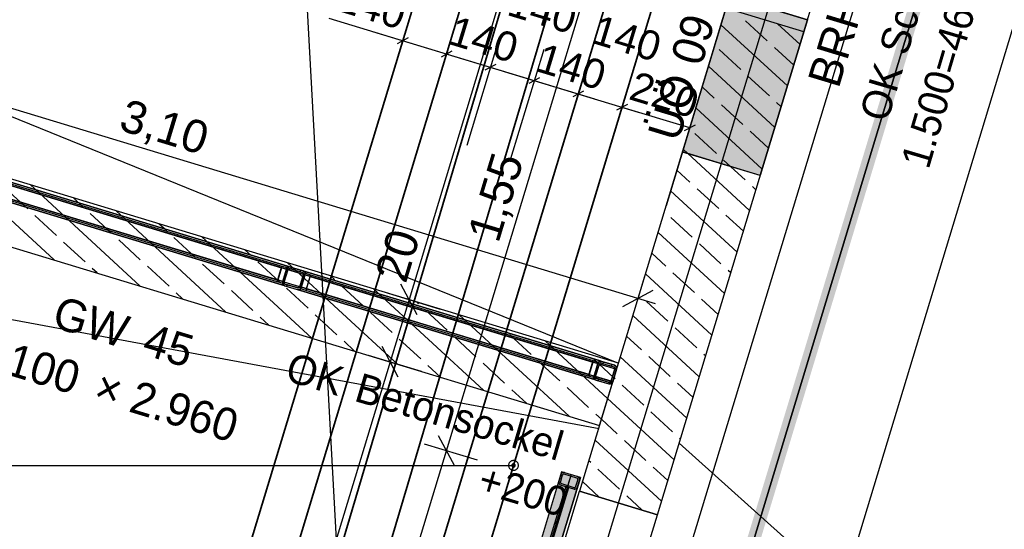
# Model space of a CAD drawing. Extents: x 199 to 1388, y 138 to 979.
# Tile 98 of 155: x 734 to 795, y 614 to 646. Entities that reach past the tile are written whole.
import ezdxf
from ezdxf.lldxf.tags import DXFTag

# ---------------------------------------------------------------- set-up
doc = ezdxf.new("R2010")
doc.units = 0
doc.layers.get('0').update_dxf_attribs({"lineweight": 25})
for name, color, linetype, lineweight, true_color in [('01AFU Allgemein Bemaßung-A07ET47HDI', 7, 'Continuous', 25, 0x848484), ('20 Bodenaufbau - Gefällelinien', 7, 'Continuous', 25, 0x848484), ('20 Fundament-A07ET47RDI', 7, 'Continuous', 25, 0x848484), ('20 Gitterwände - Beschriftung-A07ET47UDI', 7, 'Continuous', 25, 0x848484), ('20 Gitterwände-A07ET47DDI', 7, 'Continuous', 25, 0x848484), ('20 Höhen Schwellen', 7, 'Continuous', 25, 0x848484), ('20 Innenwände - Sockel-A07ET47LDI', 7, 'Continuous', 25, 0x848484), ('20 Innenwände-A07ET47KDI', 7, 'Continuous', 25, 0x848484), ('20 Platzbedarf Schieber', 7, 'Continuous', 25, 0x848484), ('20 Schieber', 7, 'Continuous', 25, 0x848484), ('A-0', 7, 'Continuous', 25, 0x848484), ('H_Ruecklauf', 5, 'STRICHLINIE2', 35, 0x0000ff), ('H_Vorlauf', 1, 'Continuous', 35, 0xff0000), ('UPO_Loop2', 140, 'Continuous', 30, 0x00bfff), ('Uponor_TeilFlaecheGrenze', 6, 'Continuous', 25, 0xff00ff), ('Uponor_ZonenGrenze', 1, 'Continuous', 25, 0xff0000)]:
    doc.layers.add(name, color=color, linetype=linetype, lineweight=lineweight, true_color=true_color)
for name, color, linetype, lineweight in [('02 Raster Gebäude-A07ET47NDI', 7, 'Continuous', 25), ('H_Mass', 7, 'Continuous', 25), ('H_Text', 7, 'Continuous', 25), ('SC_Wanddurchbruch', 7, 'Continuous', 25), ('X_Geometrie', 7, 'Continuous', 25)]:
    doc.layers.add(name, color=color, linetype=linetype, lineweight=lineweight)
doc.styles.get("Standard").update_dxf_attribs({"font": 'arial.ttf'})
tags = doc.linetypes.add('fein_strichliert', pattern=[4, 1, -2, 1]).pattern_tags.tags
tags[8:9] = [DXFTag(74, 4), DXFTag(75, 0), DXFTag(340, '0'), DXFTag(46, 0.0), DXFTag(50, 0.0), DXFTag(44, 0.0), DXFTag(45, 0.0)]
tags[6:7] = [DXFTag(74, 4), DXFTag(75, 0), DXFTag(340, '0'), DXFTag(46, 0.0), DXFTag(50, 0.0), DXFTag(44, 0.0), DXFTag(45, 0.0)]
tags[4:5] = [DXFTag(74, 4), DXFTag(75, 0), DXFTag(340, '0'), DXFTag(46, 0.0), DXFTag(50, 0.0), DXFTag(44, 0.0), DXFTag(45, 0.0)]
tags = doc.linetypes.add('Raster-A07ET47ODI', pattern=[0.2, 0.1, -0.05, 0, -0.05]).pattern_tags.tags
tags[10:11] = [DXFTag(74, 4), DXFTag(75, 0), DXFTag(340, '0'), DXFTag(46, 1.0), DXFTag(50, 0.0), DXFTag(44, 0.0), DXFTag(45, 0.0)]
tags[8:9] = [DXFTag(74, 4), DXFTag(75, 0), DXFTag(340, '0'), DXFTag(46, 1.0), DXFTag(50, 0.0), DXFTag(44, 0.0), DXFTag(45, 0.0)]
tags[6:7] = [DXFTag(74, 4), DXFTag(75, 0), DXFTag(340, '0'), DXFTag(46, 1.0), DXFTag(50, 0.0), DXFTag(44, 0.0), DXFTag(45, 0.0)]
tags[4:5] = [DXFTag(74, 4), DXFTag(75, 0), DXFTag(340, '0'), DXFTag(46, 1.0), DXFTag(50, 0.0), DXFTag(44, 0.0), DXFTag(45, 0.0)]
tags = doc.linetypes.add('Strichlinie eng-A07ET47GDI', pattern=[0.115, 0.075, -0.04]).pattern_tags.tags
tags[6:7] = [DXFTag(74, 4), DXFTag(75, 0), DXFTag(340, '0'), DXFTag(46, 1.0), DXFTag(50, 0.0), DXFTag(44, 0.0), DXFTag(45, 0.0)]
tags[4:5] = [DXFTag(74, 4), DXFTag(75, 0), DXFTag(340, '0'), DXFTag(46, 1.0), DXFTag(50, 0.0), DXFTag(44, 0.0), DXFTag(45, 0.0)]
tags = doc.linetypes.add('STRICHLINIE2', pattern=[9.525, 6.35, -3.175]).pattern_tags.tags
tags[6:7] = [DXFTag(74, 4), DXFTag(75, 0), DXFTag(340, '0'), DXFTag(46, 0.0), DXFTag(50, 0.0), DXFTag(44, 0.0), DXFTag(45, 0.0)]
tags[4:5] = [DXFTag(74, 4), DXFTag(75, 0), DXFTag(340, '0'), DXFTag(46, 0.0), DXFTag(50, 0.0), DXFTag(44, 0.0), DXFTag(45, 0.0)]
tags = doc.linetypes.add('Strichpunktx2', pattern=[2, 1, -0.5, 0, -0.5]).pattern_tags.tags
tags[10:11] = [DXFTag(74, 4), DXFTag(75, 0), DXFTag(340, '0'), DXFTag(46, 1.0), DXFTag(50, 0.0), DXFTag(44, 0.0), DXFTag(45, 0.0)]
tags[8:9] = [DXFTag(74, 4), DXFTag(75, 0), DXFTag(340, '0'), DXFTag(46, 1.0), DXFTag(50, 0.0), DXFTag(44, 0.0), DXFTag(45, 0.0)]
tags[6:7] = [DXFTag(74, 4), DXFTag(75, 0), DXFTag(340, '0'), DXFTag(46, 1.0), DXFTag(50, 0.0), DXFTag(44, 0.0), DXFTag(45, 0.0)]
tags[4:5] = [DXFTag(74, 4), DXFTag(75, 0), DXFTag(340, '0'), DXFTag(46, 1.0), DXFTag(50, 0.0), DXFTag(44, 0.0), DXFTag(45, 0.0)]
tags = doc.linetypes.add('Öffnungslinie Tür Fenster-A07ET47JDI', pattern=[0.115, 0.075, -0.04]).pattern_tags.tags
tags[6:7] = [DXFTag(74, 4), DXFTag(75, 0), DXFTag(340, '0'), DXFTag(46, 1.0), DXFTag(50, 0.0), DXFTag(44, 0.0), DXFTag(45, 0.0)]
tags[4:5] = [DXFTag(74, 4), DXFTag(75, 0), DXFTag(340, '0'), DXFTag(46, 1.0), DXFTag(50, 0.0), DXFTag(44, 0.0), DXFTag(45, 0.0)]

# ---------------------------------------------------------------- blocks, each defined once
blk = doc.blocks.new('Referenz-A07ET47ZDI', base_point=(226.995, 158.1))
at = {"layer": '01AFU Allgemein Bemaßung-A07ET47HDI'}
for p, q in [((780.27, 594.836), (824.797, 741.706)), ((776.599, 688.411), (758.378, 628.317)), ((760.676, 619.034), (769.671, 648.7)), ((772.445, 628.386), (713.12, 646.371)), ((758.878, 627.382), (757.878, 629.253)), ((772.853, 629.732), (771.865, 626.472)), ((757.032, 628.725), (760.292, 627.737)), ((771.51, 627.886), (773.381, 628.886)), ((758.378, 628.317), (757.218, 624.489)), ((773.522, 628.059), (772.445, 628.386)), ((757.718, 623.554), (756.717, 625.425)), ((757.218, 624.489), (742.365, 575.505)), ((755.872, 624.897), (759.132, 623.909)), ((760.176, 619.969), (761.176, 618.099)), ((756.033, 603.722), (760.676, 619.034)), ((762.59, 618.454), (759.33, 619.442))]:
    blk.add_line(p, q, dxfattribs=at)
at = {"layer": '02 Raster Gebäude-A07ET47NDI', "linetype": 'Raster-A07ET47ODI', "ltscale": 56.250004}
for p, q in [((735.15, 956.219), (772.215, 279.107)), ((670.061, 282.096), (817.241, 767.508))]:
    blk.add_line(p, q, dxfattribs=at)
at = {"layer": '20 Bodenaufbau - Gefällelinien', "linetype": 'Öffnungslinie Tür Fenster-A07ET47JDI', "ltscale": 56.250004}
for p, q in [((706.119, 650.848), (771.242, 624.417)), ((700.779, 633.24), (770.061, 620.395))]:
    blk.add_line(p, q, dxfattribs=at)
at = {"layer": '20 Fundament-A07ET47RDI', "linetype": 'Öffnungslinie Tür Fenster-A07ET47JDI', "ltscale": 56.250004}
for p, q in [((771.475, 599.318), (814.512, 741.167)), ((817.22, 581.643), (774.976, 619.5))]:
    blk.add_line(p, q, dxfattribs=at)
at = {"layer": '20 Gitterwände-A07ET47DDI'}
for p, q in [((729.967, 636.514), (750.54, 630.276)), ((750.54, 630.276), (729.967, 636.514)), ((729.996, 636.609), (750.569, 630.372)), ((750.279, 629.415), (729.706, 635.652)), ((750.308, 629.51), (729.735, 635.748)), ((729.735, 635.748), (750.308, 629.51)), ((750.846, 630.183), (732.855, 635.638)), ((750.904, 630.374), (732.913, 635.829)), ((750.556, 629.226), (732.565, 634.681)), ((750.614, 629.417), (732.623, 634.872)), ((750.279, 629.415), (750.569, 630.372)), ((750.54, 630.276), (750.308, 629.51)), ((750.569, 630.372), (750.54, 630.276)), ((750.569, 630.372), (750.875, 630.279)), ((750.875, 630.279), (750.585, 629.322)), ((750.614, 629.417), (750.846, 630.183)), ((750.71, 629.388), (750.942, 630.154)), ((750.867, 629.907), (750.711, 629.738)), ((750.875, 630.279), (750.846, 630.183)), ((750.846, 630.183), (750.901, 630.271)), ((750.896, 630.349), (750.875, 630.279)), ((750.904, 630.374), (750.896, 630.349)), ((750.901, 630.271), (750.992, 630.32)), ((751.096, 630.316), (750.904, 630.374)), ((750.942, 630.154), (750.969, 630.198)), ((751.899, 629.864), (750.942, 630.154)), ((750.969, 630.198), (751.015, 630.222)), ((750.992, 630.32), (751.096, 630.316)), ((751.015, 630.222), (751.067, 630.221)), ((751.067, 630.221), (751.832, 629.989)), ((751.096, 630.316), (751.861, 630.084)), ((751.212, 630.281), (751.137, 630.199)), ((751.667, 629.098), (751.899, 629.864)), ((751.743, 630.12), (751.668, 630.038)), ((751.733, 628.973), (752.024, 629.93)), ((751.762, 629.069), (751.995, 629.835)), ((751.832, 629.989), (751.876, 629.961)), ((751.861, 630.084), (751.949, 630.03)), ((752.053, 630.026), (751.861, 630.084)), ((751.876, 629.961), (751.901, 629.916)), ((751.899, 629.864), (751.901, 629.916)), ((751.949, 630.03), (751.998, 629.938)), ((751.995, 629.835), (751.998, 629.938)), ((751.995, 629.835), (752.024, 629.93)), ((769.978, 624.382), (751.995, 629.835)), ((752.024, 629.93), (752.045, 630.001)), ((752.024, 629.93), (752.33, 629.838)), ((752.33, 629.838), (752.04, 628.881)), ((752.045, 630.001), (752.053, 630.026)), ((770.06, 624.566), (752.053, 630.026)), ((752.301, 629.742), (752.33, 629.838)), ((752.33, 629.838), (769.7, 624.571)), ((750.308, 629.51), (750.279, 629.415)), ((750.585, 629.322), (750.279, 629.415)), ((750.564, 629.252), (750.556, 629.226)), ((750.747, 629.168), (750.556, 629.226)), ((750.585, 629.322), (750.564, 629.252)), ((750.614, 629.417), (750.585, 629.322)), ((750.611, 629.314), (750.614, 629.417)), ((750.611, 629.314), (750.659, 629.223)), ((750.659, 629.223), (750.747, 629.168)), ((750.708, 629.337), (750.71, 629.388)), ((750.708, 629.337), (750.732, 629.291)), ((751.667, 629.098), (750.71, 629.388)), ((750.732, 629.291), (750.776, 629.264)), ((750.776, 629.264), (751.542, 629.032)), ((750.915, 629.222), (750.84, 629.14)), ((752.069, 628.976), (752.301, 629.742)), ((752.301, 629.742), (769.671, 624.475)), ((769.671, 624.475), (752.301, 629.742)), ((750.747, 629.168), (751.513, 628.936)), ((751.704, 628.878), (751.513, 628.936)), ((751.513, 628.936), (751.616, 628.932)), ((751.542, 629.032), (751.594, 629.03)), ((751.594, 629.03), (751.639, 629.054)), ((751.616, 628.932), (751.708, 628.981)), ((751.639, 629.054), (751.667, 629.098)), ((751.704, 628.878), (751.712, 628.903)), ((769.712, 623.418), (751.704, 628.878)), ((751.708, 628.981), (751.762, 629.069)), ((751.712, 628.903), (751.733, 628.973)), ((751.733, 628.973), (751.762, 629.069)), ((752.04, 628.881), (751.733, 628.973)), ((769.746, 623.617), (751.762, 629.069)), ((752.04, 628.881), (752.069, 628.976)), ((769.41, 623.614), (752.04, 628.881)), ((769.439, 623.709), (752.069, 628.976)), ((752.069, 628.976), (769.439, 623.709)), ((769.41, 623.614), (769.7, 624.571)), ((769.671, 624.475), (769.439, 623.709)), ((769.7, 624.571), (769.671, 624.475)), ((769.7, 624.571), (770.007, 624.478)), ((770.007, 624.478), (769.717, 623.521)), ((769.746, 623.617), (769.978, 624.382)), ((769.841, 623.588), (770.073, 624.353)), ((769.978, 624.382), (770.032, 624.47)), ((770.03, 624.467), (770.031, 624.47)), ((770.031, 624.47), (770.053, 624.54)), ((770.032, 624.47), (770.124, 624.519)), ((770.053, 624.54), (770.06, 624.566)), ((770.227, 624.516), (770.06, 624.566)), ((770.073, 624.353), (770.101, 624.397)), ((771.03, 624.063), (770.073, 624.353)), ((770.101, 624.397), (770.146, 624.422)), ((770.124, 624.519), (770.227, 624.516)), ((770.146, 624.422), (770.198, 624.42)), ((770.198, 624.42), (770.964, 624.188)), ((770.227, 624.516), (770.993, 624.283)), ((770.346, 624.479), (770.271, 624.398)), ((769.997, 624.1), (769.841, 623.931)), ((770.798, 623.297), (771.03, 624.063)), ((770.878, 624.318), (770.803, 624.237)), ((770.894, 623.268), (771.126, 624.034)), ((770.964, 624.188), (771.008, 624.16)), ((770.993, 624.283), (771.081, 624.229)), ((771.008, 624.16), (771.032, 624.115)), ((771.03, 624.063), (771.032, 624.115)), ((771.081, 624.229), (771.129, 624.137)), ((771.126, 624.034), (771.129, 624.137)), ((769.439, 623.709), (769.41, 623.614)), ((769.717, 623.521), (769.41, 623.614)), ((769.712, 623.418), (769.72, 623.443)), ((769.879, 623.367), (769.712, 623.418)), ((769.72, 623.443), (769.741, 623.513)), ((769.741, 623.513), (769.742, 623.517)), ((769.742, 623.513), (769.746, 623.617)), ((769.742, 623.513), (769.791, 623.422)), ((769.791, 623.422), (769.879, 623.367)), ((769.84, 623.536), (769.841, 623.588)), ((769.84, 623.536), (769.864, 623.49)), ((770.798, 623.297), (769.841, 623.588)), ((769.864, 623.49), (769.908, 623.463)), ((769.879, 623.367), (770.645, 623.135)), ((769.908, 623.463), (770.674, 623.231)), ((770.05, 623.42), (769.974, 623.338)), ((770.674, 623.231), (770.725, 623.229)), ((770.725, 623.229), (770.771, 623.253)), ((770.748, 623.132), (770.839, 623.18)), ((770.771, 623.253), (770.798, 623.297)), ((770.839, 623.18), (770.894, 623.268)), ((770.645, 623.135), (770.748, 623.132))]:
    blk.add_line(p, q, dxfattribs=at)
at = {"layer": '20 Gitterwände-A07ET47DDI', "linetype": 'Strichlinie eng-A07ET47GDI', "ltscale": 56.250004}
for p, q in [((732.855, 635.638), (751.995, 629.835)), ((732.913, 635.829), (752.053, 630.026)), ((732.565, 634.681), (751.704, 628.878)), ((732.623, 634.872), (751.762, 629.069)), ((751.995, 629.835), (771.126, 624.034)), ((752.053, 630.026), (770.993, 624.283)), ((751.704, 628.878), (770.645, 623.135)), ((751.762, 629.069), (770.894, 623.268)), ((771.126, 624.034), (770.894, 623.268)), ((770.993, 624.283), (771.081, 624.229)), ((771.081, 624.229), (771.129, 624.137)), ((771.129, 624.137), (771.126, 624.034)), ((770.839, 623.18), (770.748, 623.132)), ((770.894, 623.268), (770.839, 623.18)), ((770.748, 623.132), (770.645, 623.135))]:
    blk.add_line(p, q, dxfattribs=at)
at = {"layer": '20 Innenwände - Sockel-A07ET47LDI'}
for p, q in [((771.242, 624.417), (711.918, 642.404)), ((710.757, 638.576), (770.081, 620.589)), ((736.572, 630.749), (729.819, 636.977)), ((741.847, 629.15), (735.094, 635.377)), ((734.945, 633.882), (733.622, 635.102)), ((738.336, 634.02), (737.731, 634.578)), ((736.709, 632.255), (735.386, 633.475)), ((740.101, 632.393), (738.777, 633.613)), ((747.122, 627.55), (740.368, 633.778)), ((743.492, 632.53), (743.006, 632.978)), ((738.474, 630.628), (737.15, 631.848)), ((741.865, 630.766), (740.542, 631.986)), ((745.256, 630.903), (743.933, 632.123)), ((752.397, 625.951), (745.643, 632.178)), ((748.648, 631.041), (748.281, 631.379)), ((747.021, 629.276), (745.697, 630.496)), ((750.412, 629.414), (749.089, 630.634)), ((757.672, 624.351), (750.918, 630.579)), ((739.21, 629.949), (738.915, 630.221)), ((743.629, 629.139), (742.306, 630.359)), ((753.803, 629.551), (753.556, 629.779)), ((744.485, 628.35), (744.07, 628.732)), ((748.785, 627.649), (747.462, 628.869)), ((752.176, 627.787), (750.853, 629.007)), ((755.568, 627.924), (754.244, 629.144)), ((762.947, 622.752), (756.193, 628.98)), ((758.959, 628.062), (758.831, 628.18)), ((753.941, 626.16), (752.618, 627.38)), ((757.332, 626.297), (756.009, 627.517)), ((760.723, 626.435), (759.4, 627.655)), ((768.222, 621.153), (761.468, 627.38)), ((749.76, 626.751), (749.226, 627.243)), ((764.115, 626.572), (764.106, 626.581)), ((765.879, 624.945), (764.556, 626.165)), ((755.035, 625.151), (754.382, 625.753)), ((759.097, 624.67), (757.773, 625.891)), ((762.488, 624.808), (761.165, 626.028)), ((770.582, 622.241), (766.743, 625.781)), ((764.252, 623.181), (762.929, 624.401)), ((767.644, 623.318), (766.32, 624.539)), ((770.969, 623.516), (769.712, 624.676)), ((770.081, 620.589), (771.242, 624.417)), ((760.31, 623.552), (759.538, 624.264)), ((765.585, 621.952), (764.693, 622.774)), ((769.408, 621.691), (768.085, 622.912)), ((770.196, 620.965), (769.849, 621.285))]:
    blk.add_line(p, q, dxfattribs=at)
at = {"layer": '20 Innenwände-A07ET47KDI'}
for p, q in [((782.638, 644.769), (784.959, 652.425)), ((778.076, 646.957), (775.175, 637.387)), ((782.861, 645.506), (778.076, 646.957)), ((777.853, 646.22), (768.858, 616.553)), ((782.638, 644.769), (777.853, 646.22)), ((781.628, 641.437), (777.544, 645.202)), ((780.384, 644.216), (779.061, 645.436)), ((782.861, 645.506), (779.96, 635.936)), ((782.401, 643.989), (781.025, 645.258)), ((773.643, 615.102), (782.638, 644.769)), ((782.014, 642.713), (780.825, 643.809)), ((778.757, 642.452), (777.434, 643.672)), ((780.854, 638.886), (776.771, 642.651)), ((780.522, 640.825), (779.198, 642.045)), ((777.13, 640.687), (776.384, 641.375)), ((780.08, 636.335), (775.997, 640.1)), ((778.895, 639.06), (777.571, 640.281)), ((781.241, 640.162), (780.963, 640.418)), ((777.268, 637.296), (775.944, 638.516)), ((780.467, 637.61), (779.336, 638.654)), ((779.96, 635.936), (775.175, 637.387)), ((779.307, 633.783), (775.224, 637.549)), ((779.032, 635.669), (777.709, 636.889)), ((775.641, 635.532), (774.837, 636.273)), ((779.694, 635.059), (779.473, 635.262)), ((778.533, 631.232), (774.45, 634.997)), ((777.405, 633.905), (776.082, 635.125)), ((778.92, 632.508), (777.846, 633.498)), ((775.778, 632.14), (774.455, 633.361)), ((777.76, 628.681), (773.677, 632.446)), ((777.543, 630.513), (776.219, 631.734)), ((774.151, 630.376), (773.29, 631.17)), ((776.986, 626.13), (772.903, 629.895)), ((775.916, 628.749), (774.592, 629.969)), ((778.147, 629.957), (777.984, 630.107)), ((772.524, 628.612), (772.516, 628.619)), ((774.289, 626.985), (772.965, 628.205)), ((777.373, 627.405), (776.357, 628.342)), ((776.213, 623.578), (772.129, 627.343)), ((776.053, 625.358), (774.73, 626.578)), ((772.662, 625.22), (771.743, 626.068)), ((775.439, 621.027), (771.356, 624.792)), ((774.426, 623.593), (773.103, 624.813)), ((776.599, 624.854), (776.494, 624.951)), ((771.035, 623.456), (770.969, 623.516)), ((775.826, 622.303), (774.867, 623.187)), ((772.799, 621.829), (771.476, 623.049)), ((774.666, 618.476), (770.582, 622.241)), ((774.564, 620.202), (773.24, 621.422)), ((771.172, 620.064), (770.196, 620.965)), ((773.892, 615.925), (769.809, 619.69)), ((772.937, 618.438), (771.613, 619.658)), ((775.052, 619.751), (775.005, 619.795)), ((769.545, 618.3), (769.422, 618.414)), ((771.31, 616.673), (769.987, 617.893)), ((774.279, 617.2), (773.378, 618.031)), ((770.067, 616.187), (769.035, 617.138)), ((773.643, 615.102), (768.858, 616.553)), ((772.705, 615.387), (771.751, 616.266))]:
    blk.add_line(p, q, dxfattribs=at)
at = {"layer": '20 Innenwände-A07ET47KDI', "linetype": 'Strichlinie eng-A07ET47GDI', "ltscale": 109.375}
for p, q in [((764.215, 601.242), (768.858, 616.553)), ((773.643, 615.102), (768.858, 616.553)), ((769, 599.791), (773.643, 615.102))]:
    blk.add_line(p, q, dxfattribs=at)
at = {"layer": '20 Platzbedarf Schieber', "linetype": 'Strichlinie eng-A07ET47GDI', "ltscale": 56.250004}
for p, q in [((767.755, 617.742), (757.774, 584.822)), ((768.904, 617.394), (767.755, 617.742)), ((758.922, 584.474), (768.904, 617.394))]:
    blk.add_line(p, q, dxfattribs=at)
at = {"layer": '20 Platzbedarf Schieber'}
for points in [[(767.755, 613.607), (766.501, 613.607), (767.755, 617.742)], [(768.904, 617.394), (767.755, 617.394), (767.755, 617.742)], [(767.755, 613.607), (768.904, 617.394), (767.755, 617.394)]]:
    blk.add_solid(points, dxfattribs=at)
at = {"layer": '20 Schieber'}
for p, q in [((767.755, 617.742), (762.649, 600.899)), ((768.904, 617.394), (767.755, 617.742)), ((767.895, 617.693), (767.869, 617.692)), ((767.921, 617.69), (767.895, 617.693)), ((768.904, 617.394), (763.797, 600.551)), ((767.575, 617.143), (767.573, 617.116)), ((767.573, 617.116), (767.574, 617.09)), ((767.574, 617.09), (767.578, 617.065)), ((767.581, 617.168), (767.575, 617.143)), ((767.697, 617.551), (767.581, 617.168)), ((767.674, 617.126), (767.673, 617.113)), ((767.673, 617.113), (767.673, 617.1)), ((767.673, 617.1), (767.675, 617.087)), ((767.677, 617.139), (767.674, 617.126)), ((767.675, 617.087), (767.679, 617.075)), ((767.793, 617.522), (767.677, 617.139)), ((767.707, 617.575), (767.697, 617.551)), ((767.719, 617.598), (767.707, 617.575)), ((767.734, 617.62), (767.719, 617.598)), ((767.752, 617.639), (767.734, 617.62)), ((767.772, 617.655), (767.752, 617.639)), ((767.794, 617.669), (767.772, 617.655)), ((767.798, 617.534), (767.793, 617.522)), ((767.818, 617.68), (767.794, 617.669)), ((767.804, 617.546), (767.798, 617.534)), ((767.811, 617.556), (767.804, 617.546)), ((767.82, 617.566), (767.811, 617.556)), ((767.843, 617.688), (767.818, 617.68)), ((767.831, 617.574), (767.82, 617.566)), ((767.842, 617.581), (767.831, 617.574)), ((767.854, 617.586), (767.842, 617.581)), ((767.869, 617.692), (767.843, 617.688)), ((767.866, 617.59), (767.854, 617.586)), ((767.879, 617.592), (767.866, 617.59)), ((767.892, 617.593), (767.879, 617.592)), ((767.905, 617.591), (767.892, 617.593)), ((767.918, 617.588), (767.905, 617.591)), ((768.683, 617.356), (767.918, 617.588)), ((767.947, 617.684), (767.921, 617.69)), ((768.712, 617.452), (767.947, 617.684)), ((768.634, 616.849), (768.75, 617.232)), ((768.696, 617.352), (768.683, 617.356)), ((768.707, 617.346), (768.696, 617.352)), ((768.718, 617.338), (768.707, 617.346)), ((768.737, 617.443), (768.712, 617.452)), ((768.727, 617.329), (768.718, 617.338)), ((768.736, 617.319), (768.727, 617.329)), ((768.73, 616.82), (768.846, 617.203)), ((768.743, 617.308), (768.736, 617.319)), ((768.76, 617.43), (768.737, 617.443)), ((768.748, 617.296), (768.743, 617.308)), ((768.752, 617.283), (768.748, 617.296)), ((768.75, 617.232), (768.753, 617.244)), ((768.754, 617.27), (768.752, 617.283)), ((768.753, 617.244), (768.754, 617.257)), ((768.754, 617.257), (768.754, 617.27)), ((768.781, 617.415), (768.76, 617.43)), ((768.8, 617.397), (768.781, 617.415)), ((768.817, 617.377), (768.8, 617.397)), ((768.831, 617.355), (768.817, 617.377)), ((768.842, 617.331), (768.831, 617.355)), ((768.849, 617.306), (768.842, 617.331)), ((768.846, 617.203), (768.852, 617.228)), ((768.853, 617.28), (768.849, 617.306)), ((768.852, 617.228), (768.854, 617.254)), ((768.854, 617.254), (768.853, 617.28)), ((768.002, 616.832), (763.359, 601.52)), ((763.551, 601.462), (768.193, 616.774)), ((767.578, 617.065), (767.586, 617.04)), ((767.586, 617.04), (767.596, 617.016)), ((767.596, 617.016), (767.61, 616.993)), ((767.61, 616.993), (767.627, 616.973)), ((767.627, 616.973), (767.646, 616.955)), ((767.646, 616.955), (767.667, 616.94)), ((767.667, 616.94), (767.69, 616.928)), ((767.679, 617.075), (767.685, 617.063)), ((767.685, 617.063), (767.691, 617.052)), ((767.69, 616.928), (767.715, 616.919)), ((767.691, 617.052), (767.7, 617.042)), ((767.7, 617.042), (767.709, 617.033)), ((767.709, 617.033), (767.72, 617.025)), ((767.715, 616.919), (768.48, 616.686)), ((767.72, 617.025), (767.731, 617.019)), ((767.731, 617.019), (767.744, 617.014)), ((767.744, 617.014), (768.509, 616.782)), ((768.044, 616.819), (767.976, 616.745)), ((768.193, 616.774), (768.002, 616.832)), ((768.48, 616.686), (768.506, 616.681)), ((768.506, 616.681), (768.532, 616.678)), ((768.509, 616.782), (768.522, 616.779)), ((768.522, 616.779), (768.535, 616.778)), ((768.532, 616.678), (768.558, 616.679)), ((768.535, 616.778), (768.548, 616.778)), ((768.548, 616.778), (768.561, 616.78)), ((768.558, 616.679), (768.584, 616.683)), ((768.561, 616.78), (768.574, 616.784)), ((768.574, 616.784), (768.585, 616.79)), ((768.584, 616.683), (768.609, 616.691)), ((768.585, 616.79), (768.597, 616.797)), ((768.597, 616.797), (768.607, 616.805)), ((768.607, 616.805), (768.616, 616.814)), ((768.609, 616.691), (768.633, 616.701)), ((768.616, 616.814), (768.623, 616.825)), ((768.623, 616.825), (768.629, 616.837)), ((768.629, 616.837), (768.634, 616.849)), ((768.633, 616.701), (768.655, 616.715)), ((768.655, 616.715), (768.675, 616.732)), ((768.675, 616.732), (768.693, 616.751)), ((768.693, 616.751), (768.708, 616.772)), ((768.708, 616.772), (768.72, 616.795)), ((768.72, 616.795), (768.73, 616.82)), ((767.621, 614.885), (767.309, 614.547))]:
    blk.add_line(p, q, dxfattribs=at)
at = {"layer": '20 Schieber', "linetype": 'Strichpunktx2', "ltscale": 56.250004}
for p, q in [((768.33, 617.568), (763.223, 600.725)), ((768.214, 617.185), (763.339, 601.108))]:
    blk.add_line(p, q, dxfattribs=at)
at = {"layer": '20 Schieber', "linetype": 'ByBlock', "ltscale": 56.250004}
for p, q in [((767.697, 617.551), (767.697, 617.551)), ((767.793, 617.522), (767.793, 617.522))]:
    blk.add_line(p, q, dxfattribs=at)
at = {"layer": 'A-0', "linetype": 'Continuous', "ltscale": 312.5}
for p, q in [((777.853, 646.22), (768.858, 616.553)), ((782.638, 644.769), (777.853, 646.22)), ((773.643, 615.102), (782.638, 644.769)), ((771.242, 624.417), (711.918, 642.404)), ((710.757, 638.576), (770.081, 620.589)), ((750.846, 630.183), (750.614, 629.417)), ((750.71, 629.388), (750.942, 630.154)), ((750.901, 630.271), (750.846, 630.183)), ((750.992, 630.32), (750.901, 630.271)), ((750.942, 630.154), (750.969, 630.198)), ((750.969, 630.198), (751.015, 630.222)), ((751.096, 630.316), (750.992, 630.32)), ((751.015, 630.222), (751.067, 630.221)), ((751.067, 630.221), (751.832, 629.989)), ((751.861, 630.084), (751.096, 630.316)), ((751.899, 629.864), (751.667, 629.098)), ((751.762, 629.069), (751.995, 629.835)), ((751.832, 629.989), (751.876, 629.961)), ((751.949, 630.03), (751.861, 630.084)), ((751.876, 629.961), (751.901, 629.916)), ((751.901, 629.916), (751.899, 629.864)), ((751.998, 629.938), (751.949, 630.03)), ((751.995, 629.835), (751.998, 629.938)), ((750.614, 629.417), (750.611, 629.314)), ((750.611, 629.314), (750.659, 629.223)), ((750.659, 629.223), (750.747, 629.168)), ((750.708, 629.337), (750.71, 629.388)), ((750.732, 629.291), (750.708, 629.337)), ((750.776, 629.264), (750.732, 629.291)), ((751.542, 629.032), (750.776, 629.264)), ((750.747, 629.168), (751.513, 628.936)), ((751.513, 628.936), (751.616, 628.932)), ((751.594, 629.03), (751.542, 629.032)), ((751.639, 629.054), (751.594, 629.03)), ((751.616, 628.932), (751.708, 628.981)), ((751.667, 629.098), (751.639, 629.054)), ((751.708, 628.981), (751.762, 629.069)), ((769.978, 624.382), (769.746, 623.617)), ((769.841, 623.588), (770.073, 624.353)), ((770.032, 624.47), (769.978, 624.382)), ((770.124, 624.519), (770.032, 624.47)), ((770.073, 624.353), (770.101, 624.397)), ((770.081, 620.589), (771.242, 624.417)), ((770.101, 624.397), (770.146, 624.422)), ((770.227, 624.516), (770.124, 624.519)), ((770.146, 624.422), (770.198, 624.42)), ((770.198, 624.42), (770.964, 624.188)), ((770.993, 624.283), (770.227, 624.516)), ((771.03, 624.063), (770.798, 623.297)), ((770.894, 623.268), (771.126, 624.034)), ((770.964, 624.188), (771.008, 624.16)), ((771.081, 624.229), (770.993, 624.283)), ((771.008, 624.16), (771.032, 624.115)), ((771.032, 624.115), (771.03, 624.063)), ((771.129, 624.137), (771.081, 624.229)), ((771.126, 624.034), (771.129, 624.137)), ((769.746, 623.617), (769.742, 623.513)), ((769.742, 623.513), (769.791, 623.422)), ((769.791, 623.422), (769.879, 623.367)), ((769.84, 623.536), (769.841, 623.588)), ((769.864, 623.49), (769.84, 623.536)), ((769.908, 623.463), (769.864, 623.49)), ((769.879, 623.367), (770.645, 623.135)), ((770.674, 623.231), (769.908, 623.463)), ((770.725, 623.229), (770.674, 623.231)), ((770.771, 623.253), (770.725, 623.229)), ((770.748, 623.132), (770.839, 623.18)), ((770.798, 623.297), (770.771, 623.253)), ((770.839, 623.18), (770.894, 623.268)), ((770.645, 623.135), (770.748, 623.132)), ((767.755, 617.742), (757.774, 584.822)), ((768.904, 617.394), (767.755, 617.742)), ((758.922, 584.474), (768.904, 617.394)), ((768.002, 616.832), (763.359, 601.52)), ((763.551, 601.462), (768.193, 616.774)), ((768.193, 616.774), (768.002, 616.832)), ((768.858, 616.553), (773.643, 615.102))]:
    blk.add_line(p, q, dxfattribs=at)
at = {"layer": '01AFU Allgemein Bemaßung-A07ET47HDI', "linetype": 'ByBlock', "ltscale": 40.625, "char_height": 2, "attachment_point": 1}
for s, insert, rotation in [('{\\fArial;3,10}', (741.042, 640.675), 343.13418), ('{\\fArial;1,55}', (761.948, 632.302), 73.1324), ('{\\fArial;20}', (756.258, 629.823), 73.1324)]:
    blk.add_mtext(s, dxfattribs=dict(at, insert=insert, rotation=rotation))
at = {"layer": '20 Gitterwände - Beschriftung-A07ET47UDI', "char_height": 2, "attachment_point": 1, "rotation": 343.127}
for s, insert in [('{\\fCentury Gothic;GW}', (736.933, 628.575)), ('{\\fCentury Gothic;3.100}', (731.938, 626.323)), ('{\\fCentury Gothic;45}', (742.47, 626.895)), ('{\\fCentury Gothic;×}', (739.479, 624.035)), ('{\\fCentury Gothic;2.960}', (741.659, 623.374))]:
    blk.add_mtext(s, dxfattribs=dict(at, insert=insert))
at = {"layer": '20 Höhen Schwellen', "char_height": 1.8, "attachment_point": 1}
for s, insert, rotation in [('{\\fCentury Gothic;Schwelle}', (787.239, 643.726), 73.56142), ('{\\fCentury Gothic;46.250}', (790.69, 643.947), 73.56142), ('{\\fCentury Gothic;=}', (790.28, 642.558), 73.56142), ('{\\fCentury Gothic;OK}', (786.038, 639.656), 73.56142), ('{\\fCentury Gothic;1.500}', (788.572, 636.767), 73.56142), ('{\\fCentury Gothic;OK}', (751.191, 625.093), 343.56142), ('{\\fCentury Gothic;Betonsockel}', (755.444, 623.838), 343.56142), ('{\\fCentury Gothic;+}', (763.008, 618.221), 343.56142), ('{\\fCentury Gothic;200}', (764.408, 617.809), 343.56142)]:
    blk.add_mtext(s, dxfattribs=dict(at, insert=insert, rotation=rotation))
at = {"layer": '20 Innenwände-A07ET47KDI', "linetype": 'Continuous', "ltscale": 56.250004, "char_height": 2, "attachment_point": 1, "rotation": 73.1324}
for s, insert in [('{\\fCentury Gothic;BRH}', (782.85, 641.805)), ('{\\fCentury Gothic;09}', (774.423, 643.164)), ('{\\fCentury Gothic;ÜÖ}', (773.015, 638.521))]:
    blk.add_mtext(s, dxfattribs=dict(at, insert=insert))
blk = doc.blocks.new('Polylinie-A07ET481DI', base_point=(775.521, 527.647))
at = {"color": 0, "linetype": 'ByBlock', "lineweight": -2, "ltscale": 0.25}
blk.add_line((817.207, 737.762), (775.521, 600.269), dxfattribs=at)
blk = doc.blocks.new('Polylinie-A07ET485DI', base_point=(775.064, 527.2))
at = {"color": 0, "linetype": 'ByBlock', "lineweight": -2, "ltscale": 0.25}
for points in [[(775.978, 600.397), (775.142, 600.397), (817.474, 737.263)], [(775.142, 600.397), (817.474, 737.263), (816.638, 737.263)]]:
    blk.add_solid(points, dxfattribs=at)
blk = doc.blocks.new('Polylinie-A07ET489DI', base_point=(775.521, 527.647))
at = {"color": 0, "linetype": 'ByBlock', "lineweight": -2, "ltscale": 0.25}
blk.add_line((775.521, 600.269), (817.207, 737.762), dxfattribs=at)
blk = doc.blocks.new('Maß-A07ET4AVDI', base_point=(770.014, 634.076))
at = {"color": 0, "linetype": 'ByBlock', "lineweight": -2, "ltscale": 0.25}
for p, q in [((772.045, 642.035), (770.014, 635.336)), ((776.202, 640.775), (774.171, 634.076)), ((771.796, 640.298), (771.134, 639.944)), ((775.622, 638.861), (771.465, 640.121)), ((775.952, 639.038), (775.291, 638.684))]:
    blk.add_line(p, q, dxfattribs=at)
at = {"color": 0, "linetype": 'ByBlock', "lineweight": -2, "ltscale": 0.25, "insert": (772.322, 642.369), "char_height": 1.8, "attachment_point": 1, "rotation": 343.1324}
blk.add_mtext('{\\fArial;220}', dxfattribs=at)
blk = doc.blocks.new('Maß-A07ET4AXDI', base_point=(764.247, 635.336))
at = {"color": 0, "linetype": 'ByBlock', "lineweight": -2, "ltscale": 0.25}
for p, q in [((769.35, 642.852), (767.318, 636.154)), ((772.48, 639.813), (764.247, 642.31)), ((772.045, 642.035), (770.014, 635.336)), ((769.1, 641.115), (768.439, 640.762)), ((771.796, 640.298), (771.134, 639.944))]:
    blk.add_line(p, q, dxfattribs=at)
at = {"color": 0, "linetype": 'ByBlock', "lineweight": -2, "ltscale": 0.25, "insert": (770.015, 645.838), "char_height": 1.8, "attachment_point": 1, "rotation": 343.1324}
blk.add_mtext('{\\fArial;140}', dxfattribs=at)
blk = doc.blocks.new('Maß-A07ET4AZDI', base_point=(761.55, 636.154))
at = {"color": 0, "linetype": 'ByBlock', "lineweight": -2, "ltscale": 0.25}
for p, q in [((769.784, 640.631), (761.55, 643.127)), ((766.652, 643.67), (764.621, 636.971)), ((769.35, 642.852), (767.318, 636.154)), ((766.403, 641.933), (765.741, 641.579)), ((769.1, 641.115), (768.439, 640.762))]:
    blk.add_line(p, q, dxfattribs=at)
at = {"color": 0, "linetype": 'ByBlock', "lineweight": -2, "ltscale": 0.25, "insert": (766.62, 644.095), "char_height": 1.8, "attachment_point": 1, "rotation": 343.1324}
blk.add_mtext('{\\fArial;140}', dxfattribs=at)
blk = doc.blocks.new('Maß-A07ET4B1DI', base_point=(758.852, 636.971))
at = {"color": 0, "linetype": 'ByBlock', "lineweight": -2, "ltscale": 0.25}
for p, q in [((763.954, 644.488), (761.923, 637.789)), ((767.087, 641.448), (758.852, 643.945)), ((766.652, 643.67), (764.621, 636.971)), ((763.705, 642.751), (763.043, 642.398)), ((766.403, 641.933), (765.741, 641.579))]:
    blk.add_line(p, q, dxfattribs=at)
at = {"color": 0, "linetype": 'ByBlock', "lineweight": -2, "ltscale": 0.25, "insert": (764.831, 647.545), "char_height": 1.8, "attachment_point": 1, "rotation": 343.1324}
blk.add_mtext('{\\fArial;140}', dxfattribs=at)
blk = doc.blocks.new('Maß-A07ET4B3DI', base_point=(756.156, 637.789))
at = {"color": 0, "linetype": 'ByBlock', "lineweight": -2, "ltscale": 0.25}
for p, q in [((761.258, 645.306), (759.227, 638.607)), ((764.389, 642.267), (756.156, 644.763)), ((763.954, 644.488), (761.923, 637.789)), ((761.008, 643.569), (760.347, 643.215)), ((763.705, 642.751), (763.043, 642.398))]:
    blk.add_line(p, q, dxfattribs=at)
at = {"color": 0, "linetype": 'ByBlock', "lineweight": -2, "ltscale": 0.25, "insert": (761.227, 645.768), "char_height": 1.8, "attachment_point": 1, "rotation": 343.1324}
blk.add_mtext('{\\fArial;140}', dxfattribs=at)
blk = doc.blocks.new('Maß-A07ET4B5DI', base_point=(753.462, 638.607))
at = {"color": 0, "linetype": 'ByBlock', "lineweight": -2, "ltscale": 0.25}
for p, q in [((761.692, 643.084), (753.462, 645.58)), ((758.565, 646.122), (756.534, 639.424)), ((761.258, 645.306), (759.227, 638.607)), ((758.315, 644.385), (757.654, 644.032)), ((761.008, 643.569), (760.347, 643.215))]:
    blk.add_line(p, q, dxfattribs=at)
at = {"color": 0, "linetype": 'ByBlock', "lineweight": -2, "ltscale": 0.25, "insert": (754.347, 647.819), "char_height": 1.8, "attachment_point": 1, "rotation": 343.1324}
blk.add_mtext('{\\fArial;140}', dxfattribs=at)

msp = doc.modelspace()

# ---------------------------------------------------------------- linework, layer by layer
at = {"layer": 'H_Ruecklauf', "ltscale": 0.35}
for p, q in [((751.539, 574.404), (791.691, 706.825)), ((745.551, 574.077), (783.852, 702.932)), ((739.561, 573.749), (776.26, 694.785))]:
    msp.add_line(p, q, dxfattribs=at)
at = {"layer": 'H_Text'}
for p, q in [((764.558, 618.311), (764.537, 618.278)), ((764.584, 618.34), (764.558, 618.311)), ((764.614, 618.366), (764.584, 618.34)), ((764.646, 618.388), (764.614, 618.366)), ((764.682, 618.405), (764.646, 618.388)), ((764.719, 618.418), (764.682, 618.405)), ((764.757, 618.426), (764.719, 618.418)), ((764.796, 618.428), (764.757, 618.426)), ((764.836, 618.426), (764.796, 618.428)), ((764.874, 618.418), (764.836, 618.426)), ((764.911, 618.405), (764.874, 618.418)), ((764.946, 618.388), (764.911, 618.405)), ((764.979, 618.366), (764.946, 618.388)), ((765.009, 618.34), (764.979, 618.366)), ((765.034, 618.311), (765.009, 618.34)), ((765.056, 618.278), (765.034, 618.311)), ((731.602, 618.128), (764.796, 618.128)), ((764.499, 618.167), (764.496, 618.128)), ((764.496, 618.128), (764.499, 618.089)), ((764.507, 618.206), (764.499, 618.167)), ((764.499, 618.089), (764.507, 618.051)), ((764.519, 618.243), (764.507, 618.206)), ((764.507, 618.051), (764.519, 618.013)), ((764.537, 618.278), (764.519, 618.243)), ((764.519, 618.013), (764.537, 617.978)), ((764.537, 617.978), (764.558, 617.946)), ((764.558, 617.946), (764.584, 617.916)), ((764.584, 617.916), (764.614, 617.89)), ((764.614, 617.89), (764.646, 617.868)), ((764.646, 617.868), (764.682, 617.851)), ((764.682, 617.851), (764.719, 617.838)), ((764.697, 618.141), (764.696, 618.128)), ((764.696, 618.128), (764.697, 618.115)), ((764.7, 618.154), (764.697, 618.141)), ((764.697, 618.115), (764.7, 618.102)), ((764.704, 618.167), (764.7, 618.154)), ((764.7, 618.102), (764.704, 618.09)), ((764.71, 618.178), (764.704, 618.167)), ((764.704, 618.09), (764.71, 618.078)), ((764.717, 618.189), (764.71, 618.178)), ((764.71, 618.078), (764.717, 618.067)), ((764.726, 618.199), (764.717, 618.189)), ((764.717, 618.067), (764.726, 618.058)), ((764.719, 617.838), (764.757, 617.831)), ((764.736, 618.208), (764.726, 618.199)), ((764.726, 618.058), (764.736, 618.049)), ((764.746, 618.215), (764.736, 618.208)), ((764.736, 618.049), (764.746, 618.042)), ((764.758, 618.221), (764.746, 618.215)), ((764.746, 618.042), (764.758, 618.036)), ((764.757, 617.831), (764.796, 617.828)), ((764.771, 618.225), (764.758, 618.221)), ((764.758, 618.036), (764.771, 618.032)), ((764.783, 618.227), (764.771, 618.225)), ((764.771, 618.032), (764.783, 618.029)), ((764.796, 618.228), (764.783, 618.227)), ((764.783, 618.029), (764.796, 618.028)), ((764.81, 618.227), (764.796, 618.228)), ((764.796, 618.028), (764.81, 618.029)), ((764.796, 617.828), (764.836, 617.831)), ((764.822, 618.225), (764.81, 618.227)), ((764.81, 618.029), (764.822, 618.032)), ((764.835, 618.221), (764.822, 618.225)), ((764.822, 618.032), (764.835, 618.036)), ((764.846, 618.215), (764.835, 618.221)), ((764.835, 618.036), (764.846, 618.042)), ((764.836, 617.831), (764.874, 617.838)), ((764.857, 618.208), (764.846, 618.215)), ((764.846, 618.042), (764.857, 618.049)), ((764.867, 618.199), (764.857, 618.208)), ((764.857, 618.049), (764.867, 618.058)), ((764.876, 618.189), (764.867, 618.199)), ((764.867, 618.058), (764.876, 618.067)), ((764.874, 617.838), (764.911, 617.851)), ((764.883, 618.178), (764.876, 618.189)), ((764.876, 618.067), (764.883, 618.078)), ((764.889, 618.167), (764.883, 618.178)), ((764.883, 618.078), (764.889, 618.09)), ((764.893, 618.154), (764.889, 618.167)), ((764.889, 618.09), (764.893, 618.102)), ((764.896, 618.141), (764.893, 618.154)), ((764.893, 618.102), (764.896, 618.115)), ((764.896, 618.128), (764.896, 618.141)), ((764.896, 618.115), (764.896, 618.128)), ((764.911, 617.851), (764.946, 617.868)), ((764.946, 617.868), (764.979, 617.89)), ((764.979, 617.89), (765.009, 617.916)), ((765.009, 617.916), (765.034, 617.946)), ((765.034, 617.946), (765.056, 617.978)), ((765.074, 618.243), (765.056, 618.278)), ((765.056, 617.978), (765.074, 618.013)), ((765.086, 618.206), (765.074, 618.243)), ((765.074, 618.013), (765.086, 618.051)), ((765.094, 618.167), (765.086, 618.206)), ((765.086, 618.051), (765.094, 618.089)), ((765.096, 618.128), (765.094, 618.167)), ((765.094, 618.089), (765.096, 618.128))]:
    msp.add_line(p, q, dxfattribs=at)
at = {"layer": 'H_Vorlauf'}
for p, q in [((748.546, 574.241), (788.124, 704.771)), ((736.571, 573.585), (773.567, 695.602)), ((742.555, 573.913), (778.29, 694.17))]:
    msp.add_line(p, q, dxfattribs=at)
at = {"layer": 'SC_Wanddurchbruch', "color": 30, "linetype": 'fein_strichliert', "ltscale": 0.25, "true_color": 0xff6600}
for p, q in [((775.177, 637.38), (778.078, 646.95)), ((779.961, 635.93), (782.863, 645.499))]:
    msp.add_line(p, q, dxfattribs=at)
at = {"layer": 'SC_Wanddurchbruch', "color": 30, "true_color": 0xff6600}
for p, q in [((778.078, 646.95), (782.863, 645.499)), ((779.961, 635.93), (775.177, 637.38))]:
    msp.add_line(p, q, dxfattribs=at)
at = {"layer": 'SC_Wanddurchbruch', "color": 7, "true_color": 0xffffff}
for points in [[(782.863, 645.499), (777.638, 645.499), (778.078, 646.95)], [(780.401, 637.38), (775.177, 637.38), (782.863, 645.499)], [(775.177, 637.38), (782.863, 645.499), (777.638, 645.499)], [(779.961, 635.93), (780.401, 637.38), (775.177, 637.38)]]:
    msp.add_solid(points, dxfattribs=at)

# ---------------------------------------------------------------- block references
at = {"layer": 'H_Mass', "ltscale": 0.25}
for name, p in [('Maß-A07ET4B5DI', (753.462, 638.607)), ('Maß-A07ET4B1DI', (758.852, 636.971)), ('Maß-A07ET4B3DI', (756.156, 637.789)), ('Maß-A07ET4AXDI', (764.247, 635.336)), ('Maß-A07ET4AZDI', (761.55, 636.154)), ('Maß-A07ET4AVDI', (770.014, 634.076))]:
    msp.add_blockref(name, p, dxfattribs=at)
at = {"layer": 'UPO_Loop2', "color": 219, "lineweight": 80, "ltscale": 4000.00006, "true_color": 0x642165}
msp.add_blockref('Referenz-A07ET47ZDI', (226.995, 158.1), dxfattribs=at)
at = {"layer": 'Uponor_TeilFlaecheGrenze', "ltscale": 0.25}
msp.add_blockref('Polylinie-A07ET481DI', (775.521, 527.647), dxfattribs=at)
at = {"layer": 'Uponor_ZonenGrenze', "ltscale": 0.25}
msp.add_blockref('Polylinie-A07ET485DI', (775.064, 527.2), dxfattribs=at)
at = {"layer": 'X_Geometrie', "ltscale": 0.25}
msp.add_blockref('Polylinie-A07ET489DI', (775.521, 527.647), dxfattribs=at)

doc.saveas('drawing.dxf')
